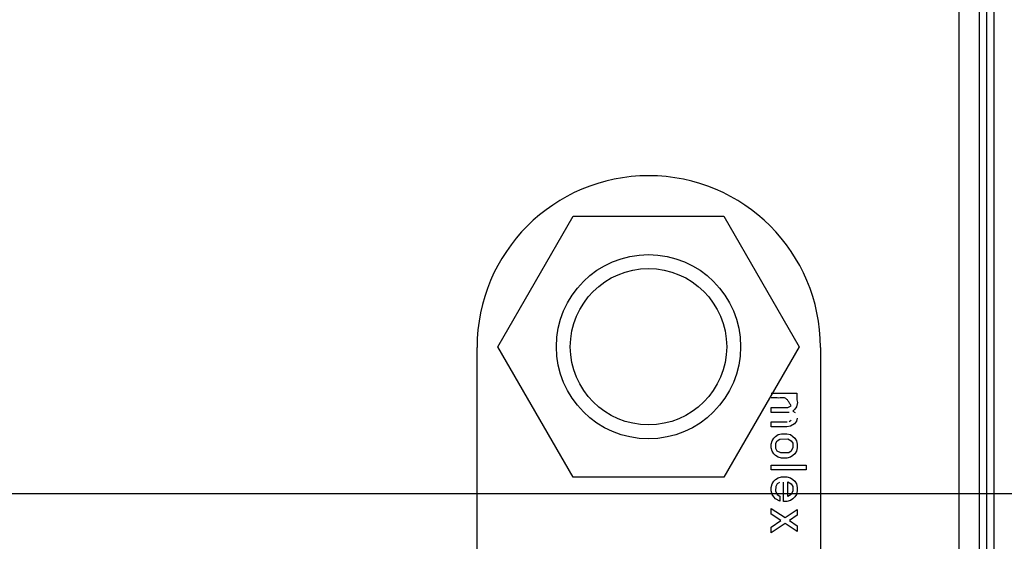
# Model space of a CAD drawing. Header units: inches. Extents: x 0 to 34, y 0 to 22.
# Tile 16 of 68: x 8.305 to 9.01, y 16.143 to 16.516. Entities that reach past the tile are written whole.
import ezdxf

# ---------------------------------------------------------------- set-up
doc = ezdxf.new("R2010")
doc.units = ezdxf.units.IN
doc.header["$LTSCALE"] = 1.87
doc.header["$MEASUREMENT"] = 0
doc.layers.get('0').update_dxf_attribs({"linetype": 'CONTINUOUS'})
doc.layers.add('DIMENSIONS', color=7, linetype='CONTINUOUS')
doc.styles.get("Standard").update_dxf_attribs({"font": 'txt', "width": 0.8})
doc.dimstyles.new('DIMSTYLE_1', dxfattribs={"dimtxt": 0.125, "dimasz": 0.18, "dimexe": 0.18, "dimexo": 0.0625, "dimgap": 0.09, "dimtad": 0, "dimtih": 1, "dimtoh": 1, "dimzin": 4, "dimdsep": 46, "dimtxsty": 'STANDARD', "dimblk": '_FILLED', "dimblk1": '_FILLED', "dimblk2": '_FILLED', "dimcen": 0.09, "dimadec": 0, "dimazin": 0, "dimtp": 0.01, "dimtm": 0.01, "dimtfac": 1, "dimtofl": 0, "dimtmove": 0, "dimatfit": 3, "dimldrblk": '_FILLED', "dimfxl": 1, "dimtolj": 1, "dimtzin": 4, "dimarcsym": 0})

# ---------------------------------------------------------------- blocks, each defined once
blk = doc.blocks.new('*D16')
at = {"layer": 'DIMENSIONS', "color": 2, "linetype": 'CONTINUOUS'}
for p, q in [((6.82723, 16.17663), (6.52466, 16.00712)), ((9.49768, 16.17663), (6.82723, 16.17663)), ((6.52466, 16.00712), (5.32478, 16.00712))]:
    blk.add_line(p, q, dxfattribs=at)
at = {"layer": 'DIMENSIONS', "color": 2, "linetype": 'CONTINUOUS', "insert": (5.26228, 16.06962), "char_height": 0.125, "width": 1.125, "attachment_point": 3, "line_spacing_factor": 0.9}
blk.add_mtext('1.40{\\Ftxt.shx;\\W1.000000;\\H0.125000; }[35.4]', dxfattribs=at)
blk = doc.blocks.new('_FILLED')
at = {"color": 0, "linetype": 'BYBLOCK'}
blk.add_solid([(0, 0), (-1, 0.1736), (-1, -0.1736)], dxfattribs=at)
blk = doc.blocks.new('*D19')
at = {"layer": 'DIMENSIONS', "color": 2, "linetype": 'CONTINUOUS'}
blk.add_line((9.31868, 17.00563), (5.32478, 17.00563), dxfattribs=at)
at = {"layer": 'DIMENSIONS', "color": 2, "linetype": 'CONTINUOUS', "insert": (5.26228, 17.06813), "char_height": 0.125, "width": 1.125, "attachment_point": 3, "line_spacing_factor": 0.9}
blk.add_mtext('2.22{\\Ftxt.shx;\\W1.000000;\\H0.125000; }[56.5]', dxfattribs=at)
blk = doc.blocks.new('*D21')
at = {"layer": 'DIMENSIONS', "color": 2, "linetype": 'CONTINUOUS'}
blk.add_line((10.18868, 18.02663), (5.32478, 18.02663), dxfattribs=at)
at = {"layer": 'DIMENSIONS', "color": 2, "linetype": 'CONTINUOUS', "insert": (5.26228, 18.08913), "char_height": 0.125, "width": 1.125, "attachment_point": 3, "line_spacing_factor": 0.9}
blk.add_mtext('3.25{\\Ftxt.shx;\\W1.000000;\\H0.125000; }[82.4]', dxfattribs=at)

msp = doc.modelspace()

# ---------------------------------------------------------------- linework, layer by layer
at = {"color": 7, "linetype": 'CONTINUOUS'}
for p, q in [((8.97758, 18.11059), (8.97758, 14.88259)), ((8.99257, 14.88273), (8.99257, 18.11045)), ((8.99775, 14.88273), (8.99775, 18.11045)), ((9.00275, 18.11045), (9.00275, 14.88273)), ((8.64742, 16.28209), (8.7014, 16.37559)), ((8.7014, 16.37559), (8.80937, 16.37559)), ((8.80937, 16.37559), (8.86335, 16.28209)), ((8.63258, 16.09639), (8.63258, 16.28159)), ((8.7014, 16.18859), (8.64742, 16.28209)), ((8.86335, 16.28209), (8.80937, 16.18859)), ((8.87858, 16.28159), (8.87858, 16.12242)), ((8.84325, 16.24882), (8.86168, 16.24882)), ((8.86168, 16.24882), (8.86168, 16.24413)), ((8.86168, 16.24413), (8.86206, 16.24224)), ((8.84325, 16.23507), (8.84325, 16.23851)), ((8.84325, 16.23851), (8.85512, 16.23851)), ((8.85512, 16.23851), (8.85762, 16.23976)), ((8.86012, 16.23726), (8.85887, 16.23601)), ((8.86137, 16.23913), (8.86012, 16.23726)), ((8.86206, 16.24224), (8.86137, 16.23913)), ((8.85606, 16.23507), (8.84325, 16.23507)), ((8.85606, 16.22851), (8.85762, 16.22945)), ((8.85887, 16.23601), (8.86043, 16.23507)), ((8.862, 16.23101), (8.86137, 16.22882)), ((8.84325, 16.22476), (8.84325, 16.2282)), ((8.84325, 16.2282), (8.85481, 16.2282)), ((8.8545, 16.22476), (8.84325, 16.22476)), ((8.857, 16.22507), (8.8545, 16.22476)), ((8.86, 16.22676), (8.857, 16.22507)), ((8.86137, 16.22882), (8.86, 16.22676)), ((8.84387, 16.21476), (8.84512, 16.21663)), ((8.84512, 16.21663), (8.84637, 16.21788)), ((8.84637, 16.21788), (8.84825, 16.21913)), ((8.84762, 16.21476), (8.84942, 16.21584)), ((8.84825, 16.21913), (8.85075, 16.21976)), ((8.84942, 16.21584), (8.8551, 16.21602)), ((8.85075, 16.21976), (8.8545, 16.21976)), ((8.8545, 16.21976), (8.857, 16.21913)), ((8.8551, 16.21602), (8.85762, 16.21476)), ((8.857, 16.21913), (8.85887, 16.21788)), ((8.85887, 16.21788), (8.86012, 16.21663)), ((8.86012, 16.21663), (8.86137, 16.21476)), ((8.84325, 16.21226), (8.84387, 16.21476)), ((8.84325, 16.20976), (8.84325, 16.21226)), ((8.84387, 16.20726), (8.84325, 16.20976)), ((8.84653, 16.21294), (8.84762, 16.21476)), ((8.84653, 16.20908), (8.84653, 16.21294)), ((8.84762, 16.20726), (8.84653, 16.20908)), ((8.85762, 16.21476), (8.85869, 16.21298)), ((8.85889, 16.20979), (8.85762, 16.20726)), ((8.85869, 16.21298), (8.85889, 16.20979)), ((8.86137, 16.21476), (8.862, 16.21226)), ((8.862, 16.20976), (8.86137, 16.20726)), ((8.862, 16.21226), (8.862, 16.20976)), ((8.84512, 16.20538), (8.84387, 16.20726)), ((8.84637, 16.20413), (8.84512, 16.20538)), ((8.84825, 16.20288), (8.84637, 16.20413)), ((8.85014, 16.206), (8.84762, 16.20726)), ((8.85075, 16.20226), (8.84825, 16.20288)), ((8.85582, 16.20618), (8.85014, 16.206)), ((8.8545, 16.20226), (8.85075, 16.20226)), ((8.857, 16.20288), (8.8545, 16.20226)), ((8.85762, 16.20726), (8.85582, 16.20618)), ((8.85887, 16.20413), (8.857, 16.20288)), ((8.86012, 16.20538), (8.85887, 16.20413)), ((8.86137, 16.20726), (8.86012, 16.20538)), ((8.84325, 16.19382), (8.84325, 16.19726)), ((8.84325, 16.19726), (8.86825, 16.19726)), ((8.86825, 16.19726), (8.86825, 16.19382)), ((8.80937, 16.18859), (8.7014, 16.18859)), ((8.86825, 16.19382), (8.84325, 16.19382)), ((8.84637, 16.18695), (8.84825, 16.1882)), ((8.84825, 16.1882), (8.85075, 16.18882)), ((8.85075, 16.18882), (8.8545, 16.18882)), ((8.8545, 16.18882), (8.857, 16.1882)), ((8.857, 16.1882), (8.85887, 16.18695)), ((8.84325, 16.18132), (8.84387, 16.18382)), ((8.84325, 16.17882), (8.84325, 16.18132)), ((8.84387, 16.18382), (8.84512, 16.1857)), ((8.84512, 16.1857), (8.84637, 16.18695)), ((8.84655, 16.18204), (8.84635, 16.17886)), ((8.84762, 16.18382), (8.84655, 16.18204)), ((8.84918, 16.18476), (8.84762, 16.18382)), ((8.852, 16.17132), (8.852, 16.18507)), ((8.85528, 16.17491), (8.85528, 16.18523)), ((8.85528, 16.18523), (8.85762, 16.18382)), ((8.85762, 16.18382), (8.85869, 16.18204)), ((8.85869, 16.18204), (8.85889, 16.17886)), ((8.85887, 16.18695), (8.86012, 16.1857)), ((8.86012, 16.1857), (8.86137, 16.18382)), ((8.86137, 16.18382), (8.862, 16.18132)), ((8.862, 16.18132), (8.862, 16.17882)), ((8.84387, 16.17632), (8.84325, 16.17882)), ((8.84512, 16.17445), (8.84387, 16.17632)), ((8.84637, 16.1732), (8.84512, 16.17445)), ((8.84635, 16.17886), (8.84762, 16.17632)), ((8.8495, 16.17144), (8.84637, 16.1732)), ((8.84762, 16.17632), (8.8495, 16.17507)), ((8.8495, 16.17507), (8.8495, 16.17144)), ((8.85762, 16.17632), (8.85528, 16.17491)), ((8.85887, 16.1732), (8.857, 16.17195)), ((8.85889, 16.17886), (8.85762, 16.17632)), ((8.86012, 16.17445), (8.85887, 16.1732)), ((8.86137, 16.17632), (8.86012, 16.17445)), ((8.862, 16.17882), (8.86137, 16.17632)), ((8.84325, 16.16226), (8.84325, 16.16632)), ((8.84325, 16.16632), (8.85325, 16.15976)), ((8.8545, 16.17132), (8.852, 16.17132)), ((8.857, 16.17195), (8.8545, 16.17132)), ((8.85012, 16.15757), (8.84325, 16.16226)), ((8.85325, 16.15976), (8.862, 16.16538)), ((8.862, 16.16132), (8.85637, 16.15757)), ((8.862, 16.16538), (8.862, 16.16132)), ((8.84325, 16.15288), (8.85012, 16.15757)), ((8.85325, 16.15538), (8.84325, 16.14882)), ((8.84325, 16.14882), (8.84325, 16.15288)), ((8.862, 16.14976), (8.85325, 16.15538)), ((8.85637, 16.15757), (8.862, 16.15382)), ((8.862, 16.15382), (8.862, 16.14976))]:
    msp.add_line(p, q, dxfattribs=at)
for radius in [0.066, 0.056]:
    msp.add_circle((8.75539, 16.28209), radius, dxfattribs=at)
msp.add_arc((8.75558, 16.28159), 0.123, 0, 180, dxfattribs=at)
msp.add_open_spline([(8.85762, 16.23976), (8.85721, 16.24038), (8.85647, 16.2417), (8.85549, 16.2433), (8.85454, 16.2444), (8.85374, 16.24505), (8.8528, 16.24545), (8.85177, 16.24554), (8.8507, 16.24547), (8.84927, 16.24533), (8.84749, 16.24536), (8.84537, 16.2454), (8.84395, 16.24538), (8.84325, 16.24538)], degree=3, knots=[0, 0, 0, 0, 0.130891, 0.263961, 0.326438, 0.385275, 0.442278, 0.501648, 0.564708, 0.628897, 0.753107, 0.876097, 1, 1, 1, 1], dxfattribs=at)

# ---------------------------------------------------------------- dimensions: what is measured, and where the dimension line sits
at = {"layer": 'DIMENSIONS', "color": 2, "linetype": 'CONTINUOUS'}
for feature_location, offset, origin, picture, middle in [((10.18868, 18.02663), (-4.8639, 0), (10.25118, 14.78155), '*D21', (4.44978, 18.02663)), ((9.31868, 17.00563), (-3.9939, 0), (9.38118, 14.78155), '*D19', (4.44978, 17.00563)), ((9.49768, 16.17663), (-4.1729, -0.16952), (9.56018, 14.78155), '*D16', (4.44978, 16.00712))]:
    dim = msp.add_ordinate_dim(feature_location=feature_location, offset=offset, dtype=0, origin=origin, dimstyle='DIMSTYLE_1', dxfattribs=at)
    dim.commit()
    dim.dimension.update_dxf_attribs({"geometry": picture, "text_midpoint": middle})

doc.saveas('drawing.dxf')
